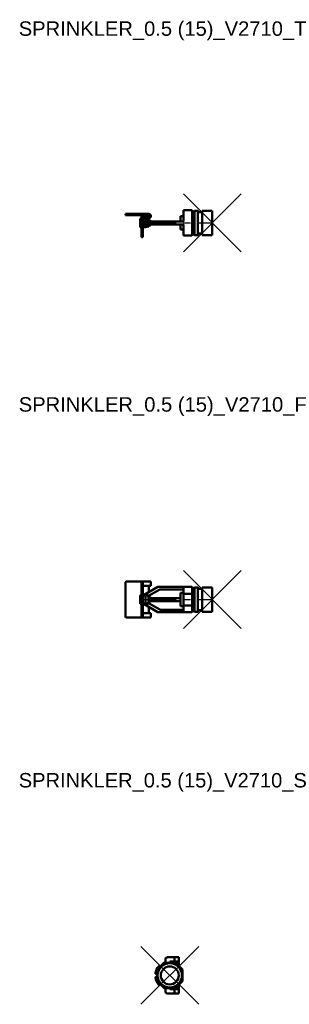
# Model space of a CAD drawing. Header units: inches. Extents: x 7.8 to 17.2, y 12 to 46.1.
import ezdxf

# ---------------------------------------------------------------- set-up
doc = ezdxf.new("R2010")
doc.units = ezdxf.units.IN
doc.header["$MEASUREMENT"] = 0
doc.header["$PDMODE"] = 3
doc.linetypes.add('CENTER', pattern=[2, 1.25, -0.25, 0.25, -0.25])
for name, color, linetype in [('CL', 1, 'CENTER'), ('NODES', 4, 'Continuous'), ('VIC_INFO', 30, 'Continuous')]:
    doc.layers.add(name, color=color, linetype=linetype)
doc.layers.add('REF', color=2, linetype='Continuous', true_color=0xffff00)
doc.layers.add('Visible (ANSI)', color=7, linetype='Continuous', lineweight=50)
doc.styles.get("Standard").update_dxf_attribs({"font": 'arial.ttf'})

# ---------------------------------------------------------------- blocks, each defined once
blk = doc.blocks.new('Sprinkler_IGS_SW_0.5 (15)_V2710_T', base_point=(1.5, 0.029))
at = {"layer": 'CL'}
blk.add_line((-1, 0.029), (1.5, 0.029), dxfattribs=at)
at = {"layer": 'NODES'}
blk.add_point((1.5, 0.029), dxfattribs=at)
at = {"layer": 'Visible (ANSI)'}
for p, q in [((-1.5, 0.341), (-1.5, 0.301)), ((-1.5, 0.341), (-1.475, 0.341)), ((-0.7, 0.341), (-1.475, 0.341)), ((0.5, 0.466), (0.5, 0.224)), ((0.5, 0.466), (0.51, 0.466)), ((0.79, 0.466), (0.51, 0.466)), ((0.8, 0.224), (0.8, 0.456)), ((1, 0.449), (0.879, 0.449)), ((0.879, 0.449), (0.879, -0.391)), ((1.036, 0.406), (1, 0.449)), ((1, 0.449), (1, -0.391)), ((1.051, 0.399), (1.13, 0.399)), ((1.5, 0.449), (1.15, 0.449)), ((1.15, -0.391), (1.15, 0.449)), ((1.5, 0.449), (1.5, -0.391)), ((-1.475, 0.301), (-1.5, 0.301)), ((-0.7, 0.301), (-1.475, 0.301)), ((-1, -0.096), (-1, 0.154)), ((-0.975, 0.179), (-0.95, 0.179)), ((-0.91, 0.254), (-0.95, 0.254)), ((-0.95, 0.254), (-0.95, 0.156)), ((-0.95, -0.059), (-0.95, 0.156)), ((-0.91, 0.254), (-0.91, 0.223)), ((-0.91, 0.156), (-0.91, -0.059)), ((-0.902, 0.179), (-0.81, 0.179)), ((-0.86, 0.079), (-0.88, 0.079)), ((-0.88, 0.079), (-0.88, 0.029)), ((-0.88, 0.029), (-0.88, -0.021)), ((-0.875, 0.231), (-0.7, 0.231)), ((-0.7, 0.191), (-0.875, 0.191)), ((-0.86, 0.079), (-0.385, 0.079)), ((-0.71, 0.152), (-0.81, 0.179)), ((-0.81, 0.104), (-0.81, 0.179)), ((-0.71, 0.152), (-0.71, 0.101)), ((-0.687, 0.129), (-0.71, 0.129)), ((-0.71, 0.083), (-0.71, 0.101)), ((-0.639, 0.101), (-0.687, 0.129)), ((-0.687, 0.129), (-0.687, 0.079)), ((-0.639, 0.101), (-0.639, 0.079)), ((-0.539, 0.079), (-0.611, 0.088)), ((-0.379, 0.079), (-0.385, 0.079)), ((-0.379, 0.079), (0.51, 0.079)), ((0.5, 0.259), (0.4, 0.259)), ((0.4, 0.259), (0.4, 0.079)), ((0.5, 0.224), (0.5, 0.079)), ((0.8, 0.029), (0.8, 0.224)), ((0.8, -0.167), (0.8, 0.029)), ((-0.975, -0.121), (-0.95, -0.121)), ((-0.95, -0.121), (-0.95, -0.059)), ((-0.95, -0.121), (-0.91, -0.121)), ((-0.95, -0.121), (-0.95, -0.155)), ((-0.95, -0.324), (-0.95, -0.155)), ((-0.95, -0.354), (-0.95, -0.324)), ((-0.91, -0.059), (-0.91, -0.121)), ((-0.91, -0.121), (-0.81, -0.121)), ((-0.91, -0.155), (-0.91, -0.121)), ((-0.91, -0.155), (-0.91, -0.324)), ((-0.91, -0.324), (-0.91, -0.354)), ((-0.88, -0.021), (-0.86, -0.021)), ((-0.385, -0.021), (-0.86, -0.021)), ((-0.81, -0.121), (-0.81, -0.047)), ((-0.71, -0.095), (-0.81, -0.121)), ((-0.71, -0.043), (-0.71, -0.025)), ((-0.71, -0.043), (-0.71, -0.095)), ((-0.687, -0.071), (-0.71, -0.071)), ((-0.687, -0.021), (-0.687, -0.071)), ((-0.639, -0.044), (-0.687, -0.071)), ((-0.639, -0.021), (-0.639, -0.044)), ((-0.539, -0.021), (-0.611, -0.031)), ((-0.385, -0.021), (-0.379, -0.021)), ((0.51, -0.021), (-0.379, -0.021)), ((0.4, -0.021), (0.4, -0.201)), ((0.5, -0.201), (0.4, -0.201)), ((0.5, -0.021), (0.5, -0.167)), ((0.5, -0.167), (0.5, -0.409)), ((0.8, -0.399), (0.8, -0.167)), ((-0.95, -0.354), (-0.95, -0.466)), ((-0.95, -0.466), (-0.91, -0.466)), ((-0.95, -0.466), (-0.95, -0.466)), ((-0.91, -0.466), (-0.91, -0.354)), ((-0.91, -0.466), (-0.91, -0.466)), ((0.51, -0.409), (0.5, -0.409)), ((0.79, -0.409), (0.51, -0.409)), ((1, -0.391), (0.879, -0.391)), ((1.036, -0.348), (1, -0.391)), ((1.051, -0.341), (1.13, -0.341)), ((1.5, -0.391), (1.15, -0.391))]:
    blk.add_line(p, q, dxfattribs=at)
for centre, radius, start, end in [((-0.7, 0.266), 0.075, 270, 90), ((0.79, 0.456), 0.01, 0, 90), ((0.84, 0.456), 0.04, 180, 349.1931), ((1.051, 0.419), 0.02, 220, 270), ((1.13, 0.419), 0.02, 270, 0), ((-0.975, 0.154), 0.025, 90, 180), ((-0.875, 0.156), 0.075, 90, 180), ((-0.875, 0.156), 0.035, 90, 180), ((-0.7, 0.266), 0.035, 270, 90), ((-0.614, 0.064), 0.025, 82.2316, 143.1301), ((-0.975, -0.096), 0.025, 180, 270), ((-0.614, -0.006), 0.025, 216.8699, 277.7684), ((0.79, -0.399), 0.01, 270, 0), ((0.84, -0.399), 0.04, 10.8069, 180), ((1.051, -0.361), 0.02, 90, 140), ((1.13, -0.361), 0.02, 0, 90)]:
    blk.add_arc(centre, radius, start, end, dxfattribs=at)
for points, knots in [([(-0.81, 0.104), (-0.81, 0.103), (-0.81, 0.102), (-0.809, 0.1), (-0.808, 0.099), (-0.805, 0.096), (-0.803, 0.095), (-0.796, 0.091), (-0.79, 0.089), (-0.765, 0.082), (-0.736, 0.079), (-0.703, 0.079)], [0, 0, 0, 0, 0.0099722, 0.0099722, 0.0215109, 0.0215109, 0.0407135, 0.0407135, 0.0850667, 0.0850667, 0.2393475, 0.2393475, 0.2393475, 0.2393475]), ([(-0.703, -0.021), (-0.72, -0.021), (-0.738, -0.022), (-0.77, -0.026), (-0.784, -0.029), (-0.798, -0.034), (-0.803, -0.037), (-0.807, -0.04), (-0.808, -0.042), (-0.809, -0.044), (-0.81, -0.044), (-0.81, -0.046), (-0.81, -0.046), (-0.81, -0.047)], [0, 0, 0, 0, 0.1270019, 0.1270019, 0.2537019, 0.2537019, 0.3070158, 0.3070158, 0.3275991, 0.3275991, 0.3368332, 0.3368332, 0.3458559, 0.3458559, 0.3458559, 0.3458559]), ([(-0.71, -0.025), (-0.709, -0.025), (-0.707, -0.024), (-0.7, -0.022), (-0.694, -0.021), (-0.688, -0.021)], [0.09220199, 0.09220199, 0.09220199, 0.09220199, 0.10548276, 0.10548276, 0.15862788, 0.15862788, 0.15862788, 0.15862788])]:
    blk.add_open_spline(points, degree=3, knots=knots, dxfattribs=at)
blk.add_open_spline([(-0.688, 0.079), (-0.695, 0.079), (-0.703, 0.08), (-0.71, 0.083)], degree=3, dxfattribs=at)
at = {"layer": 'VIC_INFO'}
for tag, p, flags in [('VIC_MARK', (0, 0), 1), ('VIC_AREA', (0, 0), 1), ('VIC_ZONE', (0, 0), 1), ('VIC_SEQUENCE', (0, 0), 1), ('SERVICE', (0, 0), 1), ('MANUFACTURER', (0, 0), 1), ('ENDCOND', (0, 0), 1), ('SIZE', (-0.619, -0.503), 9), ('SIZE_MM', (-0.619, -0.691), 9), ('UID', (0.231, -0.503), 9), ('DESC', (0.231, -0.683), 9), ('WGHT', (-0.619, -0.878), 9), ('P/N_1', (-0.619, -1.066), 9), ('USER_1', (0.231, -0.878), 9), ('USER_2', (0.231, -1.066), 9), ('P/N_2', (-0.619, -1.253), 9), ('PCS', (0.231, -1.253), 9), ('URL', (-0.618, -1.541), 9), ('STYLENO', (0.234, -1.514), 9)]:
    blk.add_attdef(tag, p, '', height=0.125, dxfattribs=dict(at, flags=flags))
blk = doc.blocks.new('Sprinkler_IGS_SW_0.5 (15)_V2710_F', base_point=(1.5, 0))
at = {"layer": 'CL'}
blk.add_line((-1, 0), (1.5, 0), dxfattribs=at)
at = {"layer": 'NODES'}
blk.add_point((1.5, 0), dxfattribs=at)
at = {"layer": 'Visible (ANSI)'}
for p, q in [((-1.5, 0.6), (-1.5, -0.6)), ((-0.95, 0.625), (-1.475, 0.625)), ((-0.91, 0.625), (-0.95, 0.625)), ((-0.95, 0.562), (-0.95, 0.625)), ((-0.95, 0.562), (-0.95, 0.329)), ((-0.875, 0.625), (-0.91, 0.625)), ((-0.91, 0.625), (-0.91, 0.562)), ((-0.91, 0.562), (-0.91, 0.329)), ((-0.91, 0.475), (-0.875, 0.475)), ((-0.7, 0.625), (-0.875, 0.625)), ((-0.875, 0.475), (-0.7, 0.475)), ((-0.385, 0.436), (-0.86, 0.162)), ((-0.7, 0.625), (-0.625, 0.625)), ((-0.7, 0.475), (-0.625, 0.475)), ((-0.7, 0.254), (-0.7, 0.45)), ((-0.688, 0.136), (-0.32, 0.348)), ((-0.625, 0.475), (-0.625, 0.625)), ((0.51, 0.437), (-0.379, 0.437)), ((-0.314, 0.35), (0.5, 0.35)), ((0.5, 0.427), (0.5, 0.186)), ((0.79, 0.437), (0.51, 0.437)), ((0.8, 0.196), (0.8, 0.427)), ((1, 0.42), (0.879, 0.42)), ((0.879, 0.42), (0.879, -0.42)), ((1.036, 0.377), (1, 0.42)), ((1, 0.42), (1, -0.42)), ((1.051, 0.37), (1.13, 0.37)), ((1.5, 0.42), (1.15, 0.42)), ((1.15, -0.42), (1.15, 0.42)), ((1.5, 0.42), (1.5, -0.42)), ((-1, -0.125), (-1, 0.125)), ((-0.975, 0.15), (-0.95, 0.15)), ((-0.95, 0.329), (-0.91, 0.329)), ((-0.95, 0.322), (-0.95, 0.329)), ((-0.95, 0.322), (-0.95, 0.073)), ((-0.95, 0.05), (-0.95, 0.073)), ((-0.95, -0.05), (-0.95, 0.05)), ((-0.95, 0.05), (-0.91, 0.05)), ((-0.91, 0.329), (-0.91, 0.322)), ((-0.91, 0.073), (-0.91, 0.322)), ((-0.91, 0.15), (-0.88, 0.15)), ((-0.91, 0.073), (-0.91, 0.05)), ((-0.91, -0.05), (-0.91, 0.05)), ((-0.86, 0.162), (-0.88, 0.15)), ((-0.88, 0.15), (-0.88, 0.141)), ((-0.703, 0.141), (-0.88, 0.141)), ((-0.81, -0.13), (-0.81, 0.13)), ((-0.71, 0.123), (-0.688, 0.136)), ((-0.71, 0.1), (-0.71, 0.123)), ((-0.687, 0.1), (-0.71, 0.1)), ((-0.71, 0.1), (-0.71, -0.1)), ((-0.7, 0.1), (-0.7, 0.129)), ((-0.639, 0.072), (-0.687, 0.1)), ((-0.687, 0.1), (-0.687, -0.1)), ((-0.639, 0.072), (-0.639, -0.072)), ((-0.539, 0.05), (-0.611, 0.06)), ((0.4, 0.05), (-0.539, 0.05)), ((-0.539, 0.05), (-0.539, -0.05)), ((0.5, 0.23), (0.4, 0.23)), ((0.4, 0.23), (0.4, -0.23)), ((0.5, -0.186), (0.5, 0.186)), ((0.79, 0.2), (0.51, 0.2)), ((0.8, 0), (0.8, 0.196)), ((0.8, -0.196), (0.8, 0)), ((-0.975, -0.15), (-0.95, -0.15)), ((-0.95, -0.073), (-0.95, -0.05)), ((-0.91, -0.05), (-0.95, -0.05)), ((-0.95, -0.322), (-0.95, -0.073)), ((-0.95, -0.329), (-0.95, -0.322)), ((-0.95, -0.562), (-0.95, -0.329)), ((-0.95, -0.329), (-0.91, -0.329)), ((-0.91, -0.05), (-0.91, -0.073)), ((-0.91, -0.073), (-0.91, -0.322)), ((-0.91, -0.15), (-0.88, -0.15)), ((-0.91, -0.322), (-0.91, -0.329)), ((-0.91, -0.562), (-0.91, -0.329)), ((-0.88, -0.141), (-0.88, -0.15)), ((-0.703, -0.141), (-0.88, -0.141)), ((-0.88, -0.15), (-0.86, -0.162)), ((-0.86, -0.162), (-0.385, -0.436)), ((-0.687, -0.1), (-0.71, -0.1)), ((-0.71, -0.123), (-0.71, -0.1)), ((-0.688, -0.136), (-0.71, -0.123)), ((-0.7, -0.129), (-0.7, -0.1)), ((-0.7, -0.45), (-0.7, -0.254)), ((-0.32, -0.348), (-0.688, -0.136)), ((-0.639, -0.072), (-0.687, -0.1)), ((-0.539, -0.05), (-0.611, -0.06)), ((0.4, -0.05), (-0.539, -0.05)), ((0.5, -0.23), (0.4, -0.23)), ((0.5, -0.186), (0.5, -0.428)), ((0.79, -0.2), (0.51, -0.2)), ((0.8, -0.428), (0.8, -0.196)), ((-1.475, -0.625), (-0.95, -0.625)), ((-0.95, -0.625), (-0.95, -0.562)), ((-0.95, -0.625), (-0.91, -0.625)), ((-0.91, -0.475), (-0.875, -0.475)), ((-0.91, -0.562), (-0.91, -0.625)), ((-0.875, -0.625), (-0.91, -0.625)), ((-0.875, -0.475), (-0.7, -0.475)), ((-0.7, -0.625), (-0.875, -0.625)), ((-0.625, -0.475), (-0.7, -0.475)), ((-0.7, -0.625), (-0.625, -0.625)), ((-0.625, -0.625), (-0.625, -0.475)), ((-0.379, -0.438), (0.51, -0.438)), ((0.5, -0.35), (-0.314, -0.35)), ((0.51, -0.438), (0.79, -0.438)), ((1, -0.42), (0.879, -0.42)), ((1.036, -0.377), (1, -0.42)), ((1.051, -0.37), (1.13, -0.37)), ((1.5, -0.42), (1.15, -0.42))]:
    blk.add_line(p, q, dxfattribs=at)
for centre, radius, start, end in [((-1.475, 0.6), 0.025, 90, 180), ((-0.675, 0.45), 0.025, 90, 180), ((-0.379, 0.425), 0.0125, 90, 120), ((-0.314, 0.338), 0.0125, 90, 120), ((0.51, 0.427), 0.01, 90, 180), ((0.79, 0.427), 0.01, 0, 90), ((0.84, 0.427), 0.04, 180, 349.1931), ((1.051, 0.39), 0.02, 220, 270), ((1.13, 0.39), 0.02, 270, 0), ((-0.975, 0.125), 0.025, 90, 180), ((-0.614, 0.035), 0.025, 82.2316, 180), ((-0.975, -0.125), 0.025, 180, 270), ((-0.614, -0.035), 0.025, 180, 277.7684), ((-1.475, -0.6), 0.025, 180, 270), ((-0.675, -0.45), 0.025, 180, 270), ((-0.379, -0.425), 0.0125, 240, 270), ((-0.314, -0.338), 0.0125, 240, 270), ((0.51, -0.428), 0.01, 180, 270), ((0.79, -0.428), 0.01, 270, 0), ((0.84, -0.428), 0.04, 10.8069, 180), ((1.051, -0.39), 0.02, 90, 140), ((1.13, -0.39), 0.02, 0, 90)]:
    blk.add_arc(centre, radius, start, end, dxfattribs=at)
for centre, major_axis, ratio, start_param, end_param in [((0.51, 0.186), (0, 0.0141), 0.707209, 0, 1.570796), ((0.79, 0.196), (0.01, 0), 0.414299, 0, 1.570796), ((0.51, -0.186), (0, -0.0141), 0.707209, 4.712389, 6.283185), ((0.79, -0.196), (0.01, 0), 0.414299, 4.712389, 6.283185)]:
    blk.add_ellipse(centre, major_axis=major_axis, ratio=ratio, start_param=start_param, end_param=end_param, dxfattribs=at)
for points, knots in [([(-0.88, 0.141), (-0.878, 0.145), (-0.875, 0.149), (-0.869, 0.156), (-0.864, 0.159), (-0.86, 0.162)], [0, 0, 0, 0, 0.03322895, 0.03322895, 0.07329832, 0.07329832, 0.07329832, 0.07329832]), ([(-0.703, 0.141), (-0.72, 0.141), (-0.738, 0.141), (-0.77, 0.14), (-0.784, 0.138), (-0.798, 0.136), (-0.803, 0.135), (-0.807, 0.133), (-0.808, 0.132), (-0.809, 0.131), (-0.81, 0.131), (-0.81, 0.13), (-0.81, 0.13), (-0.81, 0.13)], [0, 0, 0, 0, 0.1270019, 0.1270019, 0.2537019, 0.2537019, 0.3070158, 0.3070158, 0.3275991, 0.3275991, 0.3368332, 0.3368332, 0.3458559, 0.3458559, 0.3458559, 0.3458559]), ([(-0.86, -0.162), (-0.864, -0.159), (-0.868, -0.156), (-0.875, -0.149), (-0.878, -0.145), (-0.88, -0.141)], [0, 0, 0, 0, 0.03956174, 0.03956174, 0.07331129, 0.07331129, 0.07331129, 0.07331129]), ([(-0.81, -0.13), (-0.81, -0.13), (-0.81, -0.131), (-0.809, -0.132), (-0.808, -0.133), (-0.805, -0.134), (-0.803, -0.135), (-0.796, -0.137), (-0.79, -0.138), (-0.765, -0.14), (-0.736, -0.141), (-0.703, -0.141)], [0, 0, 0, 0, 0.0099722, 0.0099722, 0.0215109, 0.0215109, 0.0407135, 0.0407135, 0.0850667, 0.0850667, 0.2393475, 0.2393475, 0.2393475, 0.2393475])]:
    blk.add_open_spline(points, degree=3, knots=knots, dxfattribs=at)
at = {"layer": 'VIC_INFO'}
for tag, p, flags in [('VIC_MARK', (0, 0), 1), ('VIC_AREA', (0, 0), 1), ('VIC_ZONE', (0, 0), 1), ('VIC_SEQUENCE', (0, 0), 1), ('SERVICE', (0, 0), 1), ('MANUFACTURER', (0, 0), 1), ('ENDCOND', (0, 0), 1), ('SIZE', (-0.619, -0.503), 9), ('SIZE_MM', (-0.619, -0.691), 9), ('UID', (0.231, -0.503), 9), ('DESC', (0.231, -0.683), 9), ('WGHT', (-0.619, -0.878), 9), ('P/N_1', (-0.619, -1.066), 9), ('USER_1', (0.231, -0.878), 9), ('USER_2', (0.231, -1.066), 9), ('P/N_2', (-0.619, -1.253), 9), ('PCS', (0.231, -1.253), 9), ('URL', (-0.618, -1.541), 9), ('STYLENO', (0.234, -1.514), 9)]:
    blk.add_attdef(tag, p, '', height=0.125, dxfattribs=dict(at, flags=flags))
blk = doc.blocks.new('Sprinkler_IGS_SW_0.5 (15)_V2710_S', base_point=(0.029, 0))
at = {"layer": 'CL'}
blk.add_line((0.029, 0), (0.029, 0), dxfattribs=at)
at = {"layer": 'NODES'}
blk.add_point((0.029, 0), dxfattribs=at)
at = {"layer": 'Visible (ANSI)'}
for p, q in [((-0.174, 0.435), (-0.409, 0.2)), ((0.224, 0.437), (-0.167, 0.437)), ((-0.121, 0.562), (-0.121, 0.437)), ((0.156, 0.625), (-0.059, 0.625)), ((0.029, 0.475), (0.156, 0.475)), ((0.029, 0.475), (0.029, 0.437)), ((0.191, 0.625), (0.156, 0.625)), ((0.156, 0.475), (0.191, 0.475)), ((0.191, 0.625), (0.191, 0.475)), ((0.191, 0.625), (0.341, 0.625)), ((0.191, 0.475), (0.337, 0.475)), ((0.466, 0.2), (0.232, 0.435)), ((0.301, 0.475), (0.301, 0.45)), ((0.301, 0.365), (0.301, 0.45)), ((0.341, 0.45), (0.341, 0.625)), ((0.341, 0.325), (0.341, 0.45)), ((-0.446, 0.05), (-0.409, 0.05)), ((-0.409, 0.2), (-0.409, -0.2)), ((-0.409, 0.2), (-0.399, 0.196)), ((-0.305, 0.304), (-0.324, 0.323)), ((0.466, 0.2), (0.456, 0.196)), ((0.466, -0.2), (0.466, 0.2)), ((-0.446, -0.05), (-0.409, -0.05)), ((-0.409, -0.2), (-0.399, -0.196)), ((-0.409, -0.2), (-0.174, -0.435)), ((-0.305, -0.304), (-0.324, -0.323)), ((0.232, -0.435), (0.466, -0.2)), ((0.341, -0.45), (0.341, -0.325)), ((0.466, -0.2), (0.456, -0.196)), ((-0.167, -0.437), (0.224, -0.437)), ((-0.121, -0.562), (-0.121, -0.437)), ((0.156, -0.625), (-0.059, -0.625)), ((0.029, -0.437), (0.029, -0.475)), ((0.029, -0.475), (0.156, -0.475)), ((0.156, -0.475), (0.191, -0.475)), ((0.191, -0.625), (0.156, -0.625)), ((0.191, -0.625), (0.191, -0.475)), ((0.337, -0.475), (0.191, -0.475)), ((0.191, -0.625), (0.341, -0.625)), ((0.301, -0.45), (0.301, -0.365)), ((0.301, -0.45), (0.301, -0.475)), ((0.341, -0.625), (0.341, -0.45))]:
    blk.add_line(p, q, dxfattribs=at)
for radius in [0.42, 0.311]:
    blk.add_circle((0.029, 0), radius, dxfattribs=at)
for centre, radius, start, end in [((-0.167, 0.427), 0.01, 90, 134.9917), ((-0.059, 0.562), 0.0625, 90, 180), ((0.224, 0.427), 0.01, 45.0083, 90), ((0.029, 0), 0.5, 139.9255, 171.6145), ((-0.446, 0.07), 0.02, 171.6145, 270), ((-0.339, 0.309), 0.02, 45, 139.9255), ((-0.446, -0.07), 0.02, 90, 188.3855), ((0.029, 0), 0.5, 188.3855, 220.0745), ((-0.339, -0.309), 0.02, 220.0745, 315), ((-0.167, -0.427), 0.01, 225.0083, 270), ((-0.059, -0.562), 0.0625, 180, 270), ((0.224, -0.427), 0.01, 270, 314.9917)]:
    blk.add_arc(centre, radius, start, end, dxfattribs=at)
for points, knots in [([(0.341, 0.45), (0.341, 0.453), (0.341, 0.456), (0.341, 0.463), (0.341, 0.465), (0.341, 0.47), (0.34, 0.472), (0.339, 0.474), (0.338, 0.475), (0.337, 0.475)], [0.2001561, 0.2001561, 0.2001561, 0.2001561, 0.22409359, 0.22409359, 0.24803107, 0.24803107, 0.27254172, 0.27254172, 0.29705238, 0.29705238, 0.29705238, 0.29705238]), ([(0.337, -0.475), (0.338, -0.475), (0.339, -0.474), (0.34, -0.472), (0.341, -0.47), (0.341, -0.465), (0.341, -0.463), (0.341, -0.456), (0.341, -0.453), (0.341, -0.45)], [-0.09689628, -0.09689628, -0.09689628, -0.09689628, -0.07238563, -0.07238563, -0.04787498, -0.04787498, -0.02393749, -0.02393749, 0, 0, 0, 0])]:
    blk.add_open_spline(points, degree=3, knots=knots, dxfattribs=at)
at = {"layer": 'VIC_INFO'}
for tag, p, flags in [('VIC_MARK', (0, 0), 1), ('VIC_AREA', (0, 0), 1), ('VIC_ZONE', (0, 0), 1), ('VIC_SEQUENCE', (0, 0), 1), ('SERVICE', (0, 0), 1), ('MANUFACTURER', (0, 0), 1), ('ENDCOND', (0, 0), 1), ('SIZE', (-0.619, -0.503), 9), ('SIZE_MM', (-0.619, -0.691), 9), ('UID', (0.231, -0.503), 9), ('DESC', (0.231, -0.683), 9), ('WGHT', (-0.619, -0.878), 9), ('P/N_1', (-0.619, -1.066), 9), ('USER_1', (0.231, -0.878), 9), ('USER_2', (0.231, -1.066), 9), ('P/N_2', (-0.619, -1.253), 9), ('PCS', (0.231, -1.253), 9), ('URL', (-0.618, -1.541), 9), ('STYLENO', (0.234, -1.514), 9)]:
    blk.add_attdef(tag, p, '', height=0.125, dxfattribs=dict(at, flags=flags))

msp = doc.modelspace()

# ---------------------------------------------------------------- block references
for name, p in [('Sprinkler_IGS_SW_0.5 (15)_V2710_T', (14.5, 39.029)), ('Sprinkler_IGS_SW_0.5 (15)_V2710_F', (14.5, 26)), ('Sprinkler_IGS_SW_0.5 (15)_V2710_S', (13.029, 13))]:
    msp.add_blockref(name, p)

# ---------------------------------------------------------------- texts
at = {"layer": 'REF'}
for s, p in [('SPRINKLER_0.5 (15)_V2710_T', (7.8, 45.5)), ('SPRINKLER_0.5 (15)_V2710_F', (7.8, 32.5)), ('SPRINKLER_0.5 (15)_V2710_S', (7.8, 19.5))]:
    msp.add_text(s, height=0.5, dxfattribs=at).set_placement(p)

doc.saveas('drawing.dxf')
